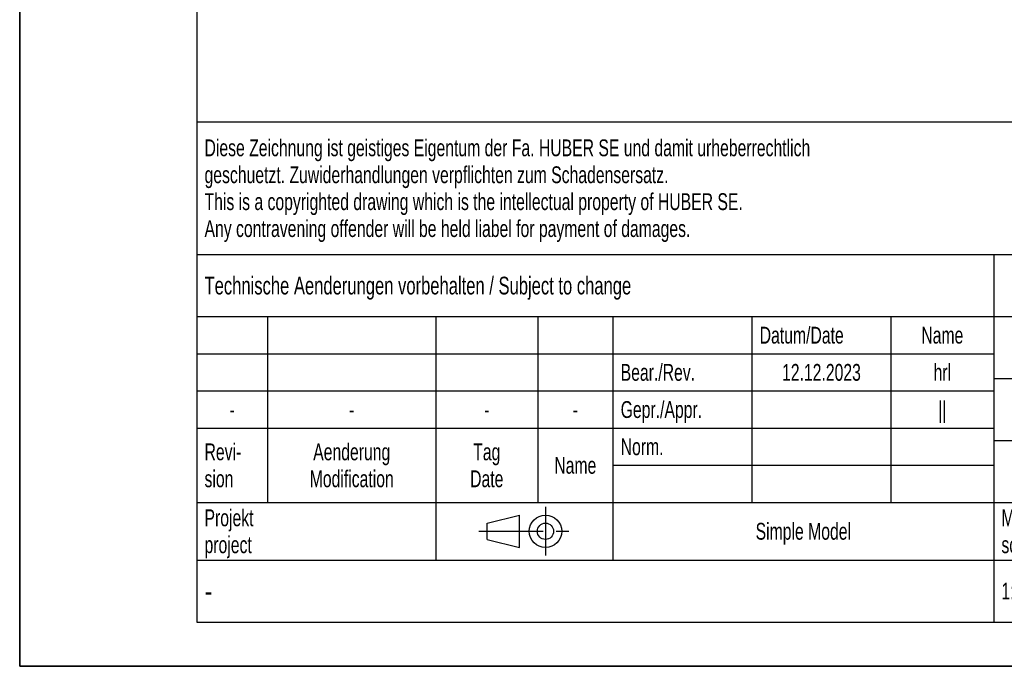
# Model space of a CAD drawing. Header units: millimetres. Extents: x 0 to 2100, y 0 to 2970.
# Tile 1 of 6: x 0 to 1112, y 0 to 730. Entities that reach past the tile are written whole.
import ezdxf

# ---------------------------------------------------------------- set-up
doc = ezdxf.new("R2010")
doc.units = ezdxf.units.MM
doc.header["$LTSCALE"] = 193.6
doc.linetypes.add('CENTER', pattern=[0.6, 0.375, -0.075, 0.075, -0.075])
doc.layers.get('0').update_dxf_attribs({"linetype": 'CONTINUOUS'})
doc.layers.add('_ZEICHNUNGSELEM', color=7, linetype='CONTINUOUS')
doc.styles.get("Standard").update_dxf_attribs({"font": 'txt', "width": 0.7})
doc.styles.add('TEXTSTYLE_5', font='txt', dxfattribs={"width": 0.8})
doc.styles.add('TEXTSTYLE_6', font='txt')

# ---------------------------------------------------------------- blocks, each defined once
blk = doc.blocks.new('PROJEKTIONSMETHODE_1_BL1', base_point=(570, 152.5))
at = {"color": 2, "linetype": 'CENTER'}
for p, q in [((593.8, 180), (593.8, 125)), ((518.7, 152.5), (621.3, 152.5))]:
    blk.add_line(p, q, dxfattribs=at)
at = {"color": 2, "linetype": 'Continuous'}
for p, q in [((527.8, 161.7), (564.5, 170.8)), ((564.5, 134.2), (564.5, 170.8)), ((527.8, 143.3), (527.8, 161.7)), ((527.8, 143.3), (564.5, 134.2))]:
    blk.add_line(p, q, dxfattribs=at)
for radius in [18.3, 9.17]:
    blk.add_circle((593.8, 152.5), radius, dxfattribs=at)
blk = doc.blocks.new('*T6')
at = {"color": 3, "linetype": 'Continuous'}
for p, q in [((0, 0), (1840, 0)), ((0, 0), (0, -565)), ((1200, 0), (1200, -220)), ((1840, 0), (1840, -565)), ((0, -150), (1200, -150)), ((900, -150), (900, -565)), ((0, -220), (1840, -220)), ((80, -220), (80, -430)), ((270, -220), (270, -495)), ((385, -220), (385, -430)), ((470, -220), (470, -495)), ((627, -220), (627, -430)), ((784, -220), (784, -430)), ((0, -262), (900, -262)), ((900, -290), (1840, -290)), ((0, -304), (900, -304)), ((0, -346), (900, -346)), ((900, -360), (1840, -360)), ((470, -388), (900, -388)), ((0, -430), (1840, -430)), ((1200, -430), (1200, -565)), ((1710, -430), (1710, -565)), ((0, -495), (1840, -495)), ((0, -565), (1840, -565))]:
    blk.add_line(p, q, dxfattribs=at)
at = {"layer": '_ZEICHNUNGSELEM', "color": 2, "linetype": 'Continuous', "line_spacing_factor": 0.96}
for s, insert, char_height, width, attachment_point in [('Diese Zeichnung ist geistiges Eigentum der Fa. HUBER SE und damit urheberrechtlich \\Pgeschuetzt. Zuwiderhandlungen verpflichten zum Schadensersatz.\\PThis is a copyrighted drawing which is the intellectual property of HUBER SE.\\PAny contravening offender will be held liabel for payment of damages.', (8.75, -19.9), 19, 2214.8571, 1), ('Technische Aenderungen vorbehalten / Subject to change', (8.75, -175), 20, 1524.7619, 1), ('ISO 2768-mK', (1050, -175.5), 19, 332.9524, 2), ('Datum/Date', (635.75, -231.5), 19, 292.2381, 1), ('Name', (842, -231.5), 19, 126.6667, 2), ('Luftfiltereinheit', (1370, -240), 30, 641.4286, 2), ('Bear./Rev.', (478.75, -273.5), 19, 272.3333, 1), ('12.12.2023', (705.5, -273.5), 19, 270.5238, 2), ('hrl', (842, -273.5), 19, 77.8095, 2), ('air filter unit', (1370, -310), 30, 581.4286, 2), ('Gepr./Appr.', (478.75, -315.5), 19, 299.4762, 1), ('||', (842, -315.5), 19, 50.6667, 2), ('-', (40, -315.5), 19, 34.381, 2), ('-', (175, -315.5), 19, 34.381, 2), ('-', (327.5, -315.5), 19, 34.381, 2), ('-', (427.5, -315.5), 19, 34.381, 2), ('Revi-\\Psion', (8.75, -363.3), 19, 138.4286, 1), ('Aenderung\\PModification', (175, -363.3), 19, 303.0952, 2), ('Tag\\PDate', (327.5, -363.3), 19, 117.619, 2), ('Norm. ', (478.75, -357.5), 19, 175.5238, 1), ('BLA L252 L DN150/160,0 RSV', (1370, -380), 30, 1177.1429, 2), ('Name', (427.5, -378.5), 19, 126.6667, 2), ('Projekt\\Pproject', (8.75, -437.8), 19, 183.6667, 1), ('Massstab\\Pscale', (908.75, -437.8), 19, 224.381, 1), ('Nummer\\Pnumber', (1208.75, -437.8), 19, 186.381, 1), ('Blatt\\Psheet', (1775, -437.8), 19, 137.5238, 2), ('Simple Model', (685, -453), 19, 328.4286, 2), ('1:10', (908.75, -520.5), 19, 94.0952, 1), ('1/1', (1775, -520.5), 19, 79.619, 2)]:
    blk.add_mtext(s, dxfattribs=dict(at, insert=insert, char_height=char_height, width=width, attachment_point=attachment_point))
for s, insert, char_height, width, attachment_point, style in [('52171150', (1701.25, -510), 40, 466.6667, 3, 'TEXTSTYLE_6'), ('-', (8.75, -517.5), 25, 18.3333, 1, 'TEXTSTYLE_5')]:
    blk.add_mtext(s, dxfattribs=dict(at, insert=insert, char_height=char_height, width=width, attachment_point=attachment_point, style=style))

msp = doc.modelspace()

# ---------------------------------------------------------------- linework, layer by layer
at = {"color": 7, "linetype": 'Continuous'}
for q in [(0, 2970), (0, 2970), (2100, 0), (2100, 0)]:
    msp.add_line((0, 0), q, dxfattribs=at)
at = {"color": 5, "linetype": 'Continuous'}
for p, q in [((200, 2900), (200, 50)), ((200, 50), (2040, 50))]:
    msp.add_line(p, q, dxfattribs=at)
at = {"color": 3, "linetype": 'Continuous'}
for p in [(0, 1485), (2090, 0)]:
    msp.add_line(p, (0, 0), dxfattribs=at)

# ---------------------------------------------------------------- block references
msp.add_blockref('*T6', (200, 615))
at = {"color": 2, "linetype": 'Continuous'}
msp.add_blockref('PROJEKTIONSMETHODE_1_BL1', (570, 152.5), dxfattribs=at)

doc.saveas('drawing.dxf')
